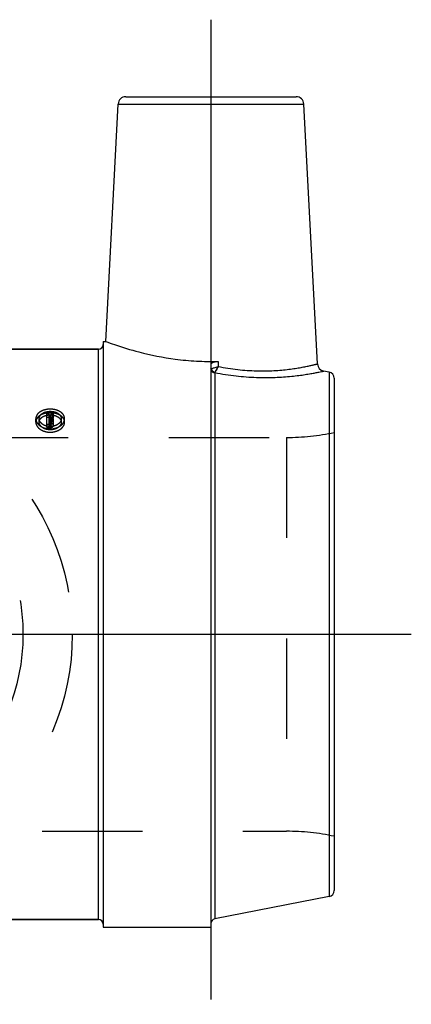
# Model space of a CAD drawing. Header units: millimetres. Extents: x 462 to 538, y 468.1 to 531.9.
# Tile 2 of 2: x 512.6 to 538, y 468.1 to 531.9. Entities that reach past the tile are written whole.
import ezdxf

# ---------------------------------------------------------------- set-up
doc = ezdxf.new("R2010")
doc.units = ezdxf.units.MM
doc.header["$LTSCALE"] = 65.185185
doc.linetypes.add('CENTER', pattern=[0.6, 0.375, -0.075, 0.075, -0.075])
doc.linetypes.add('HIDDEN', pattern=[0.2, 0.1, -0.1])
for name, color, linetype in [('ACHSEN_S', 7, 'CONTINUOUS'), ('KOERPER', 7, 'CONTINUOUS'), ('KONST.EL_MIT_GEO', 7, 'CONTINUOUS'), ('KURVEN', 7, 'CONTINUOUS')]:
    doc.layers.add(name, color=color, linetype=linetype)

msp = doc.modelspace()

# ---------------------------------------------------------------- linework, layer by layer
at = {"layer": 'ACHSEN_S', "color": 2, "linetype": 'CENTER'}
for p, q in [((525, 531.938), (525, 468.062)), ((538, 492.062), (462, 492.062))]:
    msp.add_line(p, q, dxfattribs=at)
at = {"layer": 'KOERPER', "color": 7, "linetype": 'Continuous'}
for p, q in [((518.168, 511.062), (518.975, 526.464)), ((531.908, 509.606), (531.025, 526.464)), ((518, 511.062), (518.168, 511.062)), ((518, 511.062), (518, 473.062)), ((482.3, 510.562), (517.7, 510.562)), ((482.3, 473.562), (517.7, 473.562)), ((518, 473.062), (525, 473.062))]:
    msp.add_line(p, q, dxfattribs=at)
at = {"layer": 'KOERPER', "color": 8, "linetype": 'HIDDEN'}
for p, q in [((470.106, 504.837), (529.894, 504.837)), ((501, 479.288), (529.894, 479.288))]:
    msp.add_line(p, q, dxfattribs=at)
at = {"layer": 'KONST.EL_MIT_GEO', "color": 7, "linetype": 'Continuous'}
for p, q in [((518.168, 511.062), (518.975, 526.464)), ((518.975, 526.464), (531.025, 526.464)), ((519.474, 526.938), (530.526, 526.938)), ((517.7, 510.562), (482.3, 510.562)), ((517.7, 473.562), (517.7, 510.562)), ((525.466, 509.772), (525.466, 509.441)), ((525, 509.565), (525, 473.062)), ((532.676, 509.07), (532.312, 509.141)), ((525.243, 509.013), (525.243, 473.61)), ((532.676, 509.07), (532.676, 475.055)), ((533, 508.678), (533, 475.447)), ((532.676, 475.055), (525.243, 473.61)), ((517.7, 473.562), (482.3, 473.562))]:
    msp.add_line(p, q, dxfattribs=at)
at = {"layer": 'KONST.EL_MIT_GEO', "color": 8, "linetype": 'HIDDEN'}
for p, q in [((518, 510.863), (518, 473.262)), ((513.634, 505.829), (513.634, 506.052)), ((513.85, 505.829), (513.85, 506.052)), ((514.351, 506.391), (514.495, 506.391)), ((514.351, 505.484), (514.351, 506.391)), ((514.351, 506.162), (514.495, 506.162)), ((514.495, 505.583), (514.495, 506.391)), ((514.495, 506.109), (514.539, 506.109)), ((514.495, 506.01), (514.589, 506.01)), ((514.539, 505.885), (514.539, 506.109)), ((514.589, 505.484), (514.589, 506.01)), ((514.632, 506.391), (514.779, 506.391)), ((514.632, 506.162), (514.632, 506.391)), ((514.632, 506.162), (514.779, 506.162)), ((514.638, 505.617), (514.638, 505.977)), ((514.681, 505.869), (514.681, 506.093)), ((514.779, 506.162), (514.779, 506.391)), ((514.781, 505.617), (514.781, 505.977)), ((515.284, 505.829), (515.284, 506.052)), ((515.5, 505.829), (515.5, 506.052)), ((514.351, 505.701), (514.589, 505.701)), ((514.351, 505.484), (514.589, 505.484)), ((514.495, 505.885), (514.539, 505.885)), ((514.495, 505.803), (514.589, 505.803)), ((514.495, 505.788), (514.589, 505.788)), ((514.495, 505.583), (514.589, 505.583)), ((470.106, 504.837), (529.894, 504.837)), ((529.894, 504.837), (529.894, 479.288)), ((501, 479.288), (529.894, 479.288))]:
    msp.add_line(p, q, dxfattribs=at)
at = {"layer": 'KONST.EL_MIT_GEO', "color": 7, "linetype": 'Continuous'}
for centre, radius, start, end in [((519.474, 526.438), 0.5, 90, 177), ((530.526, 526.438), 0.5, 3, 90), ((517.7, 510.863), 0.3, 270, 356.82361), ((532.408, 509.632), 0.5, 182.99999, 259.00002), ((532.6, 508.678), 0.4, 0, 79), ((532.6, 475.447), 0.4, 281, 360), ((517.7, 473.262), 0.3, 0, 90), ((525.3, 473.315), 0.3, 101, 180)]:
    msp.add_arc(centre, radius, start, end, dxfattribs=at)
at = {"layer": 'KONST.EL_MIT_GEO', "color": 8, "linetype": 'HIDDEN'}
for centre, radius, start, end in [((517.7, 510.863), 0.3, 356.82361, 360), ((546.935, 495.598), 34.058, 161.5242, 162.02402), ((546.01, 495.508), 33.138, 161.24537, 161.75169), ((547.155, 495.574), 34.135, 161.52469, 162.05139), ((546.228, 495.484), 33.212, 161.24587, 161.77942), ((529.894, 519.837), 15, 270, 281.94871), ((529.894, 464.288), 15, 78.05129, 90)]:
    msp.add_arc(centre, radius, start, end, dxfattribs=at)
at = {"layer": 'KONST.EL_MIT_GEO', "color": 7, "linetype": 'Continuous'}
for points, knots in [([(518.168, 511.062), (518.356, 510.994), (519.066, 510.743), (520.556, 510.292), (522.339, 509.934), (524.064, 509.772), (524.995, 509.759), (525.466, 509.772)], [0, 0, 0, 0, 0.080609, 0.303045, 0.625979, 0.810248, 1, 1, 1, 1]), ([(525, 509.565), (525, 509.578), (525.006, 509.605), (525.032, 509.643), (525.073, 509.677), (525.154, 509.721), (525.287, 509.758), (525.403, 509.77), (525.466, 509.772)], [0, 0, 0, 0, 0.071444, 0.151702, 0.247737, 0.363119, 0.652401, 1, 1, 1, 1]), ([(525, 509.284), (525, 509.289), (525.009, 509.298), (525.023, 509.304), (525.034, 509.307), (525.039, 509.308)], [0, 0, 0, 0, 0.345682, 0.628668, 1, 1, 1, 1]), ([(525.243, 509.013), (525.209, 509.019), (525.145, 509.041), (525.065, 509.104), (525.012, 509.188), (525, 509.252), (525, 509.284)], [0, 0, 0, 0, 0.259402, 0.512594, 0.758662, 1, 1, 1, 1]), ([(525.039, 509.308), (525.063, 509.314), (525.121, 509.331), (525.264, 509.374), (525.382, 509.413), (525.466, 509.441)], [0, 0, 0, 0, 0.167229, 0.403153, 1, 1, 1, 1]), ([(525.258, 509.043), (525.202, 509.062), (525.099, 509.135), (525.048, 509.249), (525.039, 509.308)], [0, 0, 0, 0, 0.499745, 1, 1, 1, 1]), ([(525.466, 509.441), (525.424, 509.362), (525.355, 509.229), (525.285, 509.097), (525.258, 509.043)], [0, 0, 0, 0, 0.59726, 1, 1, 1, 1]), ([(525.258, 509.043), (525.711, 508.955), (526.605, 508.815), (527.912, 508.716), (529.119, 508.717), (530.037, 508.781), (530.685, 508.855), (531.097, 508.913), (531.453, 508.971), (531.749, 509.025), (531.983, 509.071), (532.138, 509.104), (532.229, 509.123), (532.272, 509.132), (532.298, 509.138), (532.309, 509.141), (532.312, 509.141)], [0, 0, 0, 0, 0.194762, 0.381368, 0.553114, 0.703949, 0.76984, 0.828543, 0.879465, 0.922048, 0.955782, 0.980226, 0.988853, 0.995038, 0.998758, 1, 1, 1, 1]), ([(525.466, 509.441), (525.887, 509.357), (526.717, 509.226), (527.746, 509.155), (528.528, 509.151), (529.071, 509.17), (529.576, 509.206), (530.04, 509.256), (530.458, 509.313), (530.827, 509.374), (531.103, 509.426), (531.298, 509.466), (531.423, 509.492), (531.535, 509.517), (531.632, 509.539), (531.714, 509.559), (531.774, 509.573), (531.814, 509.583), (531.839, 509.589), (531.86, 509.594), (531.877, 509.598), (531.89, 509.601), (531.899, 509.603), (531.904, 509.605), (531.906, 509.605), (531.907, 509.606), (531.908, 509.606), (531.908, 509.606)], [0, 0, 0, 0, 0.198233, 0.387018, 0.475668, 0.559418, 0.637572, 0.709505, 0.774642, 0.832447, 0.882414, 0.904309, 0.924069, 0.941643, 0.956981, 0.970039, 0.980779, 0.985269, 0.989168, 0.992472, 0.995179, 0.997287, 0.998794, 0.999321, 0.999698, 0.999925, 1, 1, 1, 1]), ([(525.243, 509.013), (525.243, 509.019), (525.246, 509.03), (525.254, 509.039), (525.258, 509.043)], [0, 0, 0, 0, 0.474908, 1, 1, 1, 1])]:
    msp.add_open_spline(points, degree=3, knots=knots, dxfattribs=at)
at = {"layer": 'KONST.EL_MIT_GEO', "color": 8, "linetype": 'HIDDEN'}
for points, knots in [([(525.258, 509.043), (525.285, 509.097), (525.355, 509.229), (525.424, 509.362), (525.466, 509.441)], [0, 0, 0, 0, 0.402739, 1, 1, 1, 1]), ([(515.5, 506.052), (515.5, 506.094), (515.487, 506.18), (515.432, 506.301), (515.343, 506.409), (515.18, 506.537), (514.917, 506.645), (514.567, 506.687), (514.217, 506.645), (513.954, 506.537), (513.791, 506.409), (513.702, 506.301), (513.647, 506.18), (513.634, 506.094), (513.634, 506.052)], [0, 0, 0, 0, 0.051215, 0.103925, 0.159947, 0.220388, 0.354215, 0.499992, 0.645771, 0.779602, 0.840047, 0.896069, 0.948777, 1, 1, 1, 1]), ([(513.85, 506.052), (513.85, 506.084), (513.86, 506.149), (513.901, 506.242), (513.969, 506.326), (514.093, 506.425), (514.296, 506.51), (514.567, 506.544), (514.838, 506.511), (515.041, 506.425), (515.165, 506.326), (515.233, 506.242), (515.275, 506.149), (515.284, 506.084), (515.284, 506.052)], [0, 0, 0, 0, 0.050489, 0.102829, 0.158555, 0.219172, 0.353014, 0.499971, 0.646917, 0.780765, 0.84141, 0.897154, 0.949498, 1, 1, 1, 1]), ([(515.5, 505.829), (515.5, 505.87), (515.487, 505.955), (515.432, 506.074), (515.343, 506.18), (515.18, 506.306), (514.917, 506.412), (514.567, 506.454), (514.217, 506.412), (513.954, 506.306), (513.791, 506.18), (513.703, 506.074), (513.647, 505.955), (513.634, 505.87), (513.634, 505.829)], [0, 0, 0, 0, 0.050697, 0.103001, 0.158793, 0.219196, 0.353435, 0.499992, 0.646551, 0.780793, 0.8412, 0.896993, 0.949295, 1, 1, 1, 1]), ([(513.634, 506.052), (513.634, 506.009), (513.647, 505.921), (513.703, 505.796), (513.793, 505.681), (513.955, 505.543), (514.216, 505.422), (514.567, 505.374), (514.918, 505.422), (515.18, 505.543), (515.342, 505.681), (515.431, 505.796), (515.487, 505.921), (515.5, 506.009), (515.5, 506.052)], [0, 0, 0, 0, 0.051039, 0.104742, 0.16226, 0.223986, 0.357774, 0.499993, 0.642214, 0.776004, 0.837734, 0.895252, 0.948954, 1, 1, 1, 1]), ([(513.85, 505.829), (513.85, 505.86), (513.86, 505.925), (513.902, 506.016), (513.969, 506.098), (514.093, 506.196), (514.296, 506.28), (514.567, 506.313), (514.838, 506.28), (515.041, 506.196), (515.165, 506.098), (515.233, 506.016), (515.275, 505.925), (515.284, 505.86), (515.284, 505.829)], [0, 0, 0, 0, 0.04998, 0.101914, 0.157407, 0.217978, 0.352224, 0.499971, 0.647706, 0.781958, 0.842558, 0.898068, 0.950007, 1, 1, 1, 1]), ([(515.284, 506.052), (515.284, 506.02), (515.274, 505.953), (515.232, 505.858), (515.165, 505.77), (515.041, 505.665), (514.839, 505.572), (514.567, 505.534), (514.295, 505.572), (514.093, 505.665), (513.97, 505.77), (513.902, 505.858), (513.86, 505.953), (513.85, 506.02), (513.85, 506.052)], [0, 0, 0, 0, 0.05052, 0.103579, 0.160273, 0.221659, 0.355306, 0.499986, 0.644661, 0.778318, 0.839726, 0.896426, 0.949475, 1, 1, 1, 1]), ([(514.589, 506.01), (514.596, 506.01), (514.608, 506.009), (514.624, 506.002), (514.635, 505.991), (514.638, 505.981), (514.638, 505.977)], [0, 0, 0, 0, 0.291236, 0.558064, 0.794714, 1, 1, 1, 1]), ([(514.781, 505.977), (514.781, 505.989), (514.776, 506.014), (514.755, 506.047), (514.722, 506.074), (514.695, 506.088), (514.681, 506.093)], [0, 0, 0, 0, 0.220886, 0.456264, 0.715242, 1, 1, 1, 1]), ([(513.634, 505.829), (513.634, 505.787), (513.647, 505.7), (513.703, 505.577), (513.793, 505.463), (513.955, 505.327), (514.217, 505.209), (514.567, 505.161), (514.918, 505.209), (515.179, 505.327), (515.342, 505.463), (515.431, 505.577), (515.487, 505.7), (515.5, 505.787), (515.5, 505.829)], [0, 0, 0, 0, 0.05054, 0.10384, 0.161116, 0.222788, 0.356974, 0.499993, 0.643013, 0.777202, 0.838878, 0.896155, 0.949453, 1, 1, 1, 1]), ([(515.284, 505.829), (515.284, 505.797), (515.274, 505.731), (515.232, 505.638), (515.165, 505.551), (515.041, 505.448), (514.839, 505.356), (514.567, 505.319), (514.295, 505.356), (514.093, 505.448), (513.97, 505.551), (513.902, 505.638), (513.86, 505.731), (513.85, 505.797), (513.85, 505.829)], [0, 0, 0, 0, 0.050023, 0.10268, 0.159132, 0.22046, 0.354498, 0.499985, 0.645468, 0.779516, 0.840866, 0.897325, 0.949972, 1, 1, 1, 1]), ([(514.589, 505.701), (514.614, 505.701), (514.662, 505.708), (514.725, 505.736), (514.769, 505.78), (514.781, 505.819), (514.781, 505.837)], [0, 0, 0, 0, 0.287413, 0.554436, 0.789611, 1, 1, 1, 1]), ([(514.638, 505.837), (514.638, 505.832), (514.635, 505.823), (514.624, 505.811), (514.608, 505.804), (514.595, 505.803), (514.589, 505.803)], [0, 0, 0, 0, 0.209786, 0.443353, 0.713853, 1, 1, 1, 1]), ([(514.589, 505.788), (514.596, 505.788), (514.608, 505.786), (514.624, 505.779), (514.635, 505.769), (514.638, 505.759), (514.638, 505.755)], [0, 0, 0, 0, 0.29285, 0.560489, 0.796561, 1, 1, 1, 1]), ([(514.589, 505.484), (514.614, 505.484), (514.662, 505.49), (514.724, 505.518), (514.769, 505.561), (514.781, 505.599), (514.781, 505.617)], [0, 0, 0, 0, 0.289038, 0.556876, 0.791479, 1, 1, 1, 1]), ([(514.638, 505.617), (514.638, 505.613), (514.635, 505.603), (514.624, 505.592), (514.608, 505.585), (514.595, 505.583), (514.589, 505.583)], [0, 0, 0, 0, 0.207919, 0.440912, 0.71224, 1, 1, 1, 1]), ([(514.781, 505.755), (514.781, 505.766), (514.776, 505.791), (514.755, 505.824), (514.722, 505.851), (514.695, 505.864), (514.681, 505.869)], [0, 0, 0, 0, 0.219415, 0.454143, 0.713637, 1, 1, 1, 1])]:
    msp.add_open_spline(points, degree=3, knots=knots, dxfattribs=at)
at = {"layer": 'KURVEN', "color": 8, "linetype": 'HIDDEN'}
msp.add_line((516, 492.062), (484, 492.062), dxfattribs=at)
for radius in [16, 12.8]:
    msp.add_circle((500, 492.062), radius, dxfattribs=at)

doc.saveas('drawing.dxf')
